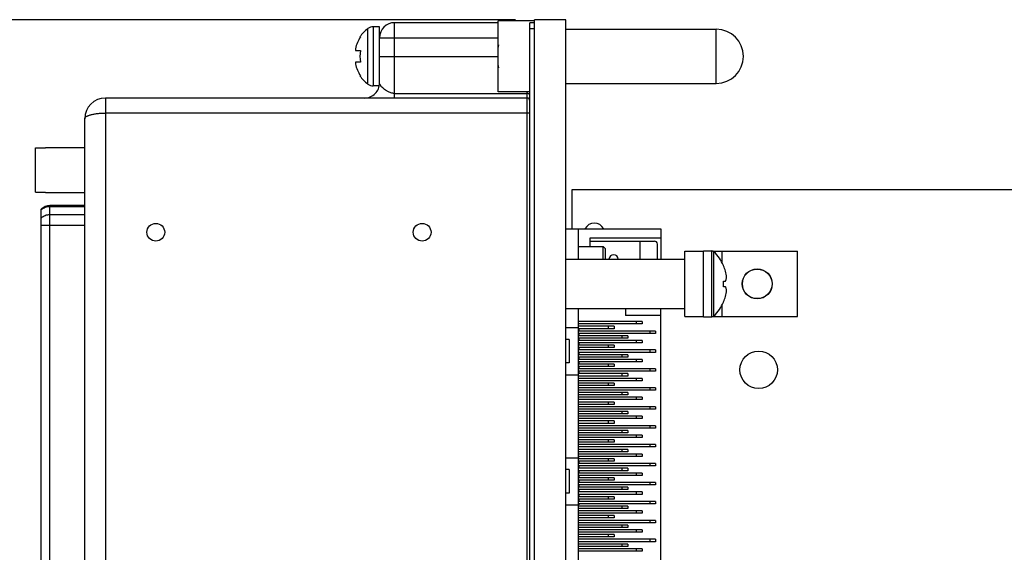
# Model space of a CAD drawing. Header units: inches. Extents: x 0 to 34, y 0 to 22.
# Tile 32 of 84: x 15.3 to 18.6, y 8 to 9.7. Entities that reach past the tile are written whole.
import ezdxf

# ---------------------------------------------------------------- set-up
doc = ezdxf.new("R2010")
doc.units = ezdxf.units.IN
doc.header["$LTSCALE"] = 1.87
doc.header["$MEASUREMENT"] = 0
doc.layers.get('0').update_dxf_attribs({"linetype": 'CONTINUOUS'})
doc.layers.add('02___PRT_ALL_AXES', color=7, linetype='CONTINUOUS')
doc.layers.add('DIMENSIONS', color=7, linetype='CONTINUOUS')
doc.styles.get("Standard").update_dxf_attribs({"font": 'txt', "width": 0.8})
doc.dimstyles.new('DIMSTYLE_1', dxfattribs={"dimtxt": 0.125, "dimasz": 0.18, "dimexe": 0.125, "dimexo": 0.0625, "dimgap": 0.0625, "dimtad": 0, "dimtih": 1, "dimtoh": 1, "dimzin": 4, "dimdsep": 46, "dimtxsty": 'STANDARD', "dimblk": '_FILLED', "dimblk1": '_FILLED', "dimblk2": '_FILLED', "dimcen": 0.09, "dimadec": 0, "dimazin": 0, "dimtp": 0.005, "dimtm": 0.005, "dimtfac": 1, "dimtofl": 0, "dimtmove": 0, "dimatfit": 3, "dimldrblk": '_FILLED', "dimfxl": 1, "dimtolj": 1, "dimtzin": 4, "dimarcsym": 0})

# ---------------------------------------------------------------- blocks, each defined once
blk = doc.blocks.new('_FILLED')
at = {"color": 0, "linetype": 'BYBLOCK'}
blk.add_solid([(0, 0), (-1, 0.174), (-1, -0.174)], dxfattribs=at)
blk = doc.blocks.new('*D0')
at = {"layer": 'DIMENSIONS', "color": 2, "linetype": 'CONTINUOUS'}
for p, q in [((16.9447, 9.744), (13.8676, 9.744)), ((13.9926, 9.744), (13.9926, 7.3)), ((13.9926, 4.6061), (13.9926, 7.05)), ((16.7407, 4.6061), (13.8676, 4.6061))]:
    blk.add_line(p, q, dxfattribs=at)
at = {"layer": 'DIMENSIONS', "color": 2, "linetype": 'CONTINUOUS', "xscale": 0.18, "yscale": 0.18, "zscale": 0.18}
for p, rotation in [((13.9926, 9.744), 90), ((13.9926, 4.6061), 270)]:
    blk.add_blockref('_FILLED', p, dxfattribs=dict(at, rotation=rotation))
at = {"layer": 'DIMENSIONS', "color": 2, "linetype": 'CONTINUOUS', "insert": (13.9926, 7.2375), "char_height": 0.125, "width": 1.425, "attachment_point": 2, "line_spacing_factor": 0.9}
blk.add_mtext('(5.14{\\Ftxt.shx;\\W1.000000;\\H0.125000; }[130.5])', dxfattribs=at)

msp = doc.modelspace()

# ---------------------------------------------------------------- linework, layer by layer
at = {"color": 7, "linetype": 'CONTINUOUS'}
for p, q in [((16.5422, 9.4834), (16.5422, 9.734)), ((16.8872, 9.734), (16.5422, 9.734)), ((16.8872, 9.5035), (16.8872, 9.7405)), ((17.0072, 9.7405), (16.8872, 9.7405)), ((16.9922, 5.624), (16.9922, 9.734)), ((17.0072, 9.734), (16.9922, 9.734)), ((17.0072, 5.2981), (17.0072, 9.744)), ((17.1122, 9.744), (17.0072, 9.744)), ((17.1122, 5.2981), (17.1122, 9.744)), ((16.4534, 9.5295), (16.4534, 9.7145)), ((16.4714, 9.7205), (16.4714, 9.5235)), ((17.0072, 9.714), (16.9922, 9.714)), ((16.4269, 9.6865), (16.4289, 9.6865)), ((16.4922, 9.5334), (16.4922, 9.684)), ((16.4922, 9.684), (16.8872, 9.684)), ((16.4118, 9.6415), (16.4289, 9.6415)), ((16.8872, 9.6358), (16.8852, 9.6358)), ((16.4289, 9.6025), (16.4118, 9.6025)), ((16.4922, 9.622), (16.8872, 9.622)), ((16.8852, 9.6082), (16.8872, 9.6082)), ((16.4289, 9.5575), (16.4269, 9.5575)), ((16.5422, 9.4987), (16.9822, 9.4987)), ((16.9922, 9.5035), (16.8872, 9.5035)), ((16.9822, 9.5035), (16.9822, 5.6414)), ((15.5806, 9.4834), (15.5806, 5.7951)), ((16.9822, 9.4834), (15.5806, 9.4834)), ((16.9922, 9.4334), (15.5806, 9.4334)), ((15.5117, 5.864), (15.5117, 9.4145)), ((15.3481, 9.1706), (15.3481, 9.318)), ((15.3481, 9.318), (15.3816, 9.318)), ((15.3816, 9.3191), (15.3816, 9.318)), ((15.3816, 9.3191), (15.5117, 9.3191)), ((15.3481, 9.1706), (15.3816, 9.1706)), ((15.3816, 9.1706), (15.3816, 9.1695)), ((17.1327, 9.0486), (17.1327, 9.179)), ((17.1327, 9.179), (23.4332, 9.179)), ((15.3816, 9.1695), (15.5117, 9.1695)), ((15.367, 7.8909), (15.367, 9.1134)), ((15.3951, 7.8791), (15.3951, 9.1252)), ((15.5117, 9.1252), (15.3951, 9.1252)), ((15.5117, 9.1215), (15.3951, 9.1215)), ((15.5117, 9.0947), (15.3951, 9.0947)), ((15.5117, 9.059), (15.367, 9.059)), ((17.1122, 9.0486), (17.4282, 9.0486)), ((17.1526, 9.0486), (17.1526, 8.9475)), ((17.4282, 9.0486), (17.4282, 8.9475)), ((17.192, 9.0171), (17.192, 8.9895)), ((17.4282, 9.0171), (17.192, 9.0171)), ((17.192, 9.0072), (17.4066, 9.0072)), ((17.3574, 9.0072), (17.3574, 8.9475)), ((17.1526, 8.9895), (17.2356, 8.9895)), ((17.2356, 8.9475), (17.2356, 8.9895)), ((17.2356, 8.9895), (17.2435, 8.9816)), ((17.2435, 8.9475), (17.2435, 8.9816)), ((17.4164, 8.9475), (17.4164, 8.9974)), ((17.5073, 8.756), (17.5073, 8.974)), ((17.5073, 8.974), (17.5693, 8.974)), ((17.5693, 8.9741), (17.5693, 8.9745)), ((17.5693, 8.9745), (17.5973, 8.9745)), ((17.5693, 8.7555), (17.5693, 8.974)), ((17.5973, 8.7555), (17.5973, 8.9745)), ((17.6003, 8.974), (17.8823, 8.974)), ((17.6313, 8.9359), (17.6313, 8.974)), ((17.8823, 8.756), (17.8823, 8.974)), ((17.1122, 8.9475), (17.5073, 8.9475)), ((17.6043, 8.7583), (17.6043, 8.9717)), ((17.636, 8.9259), (17.6363, 8.926)), ((17.636, 8.8745), (17.6361, 8.8745)), ((17.6361, 8.8555), (17.636, 8.8555)), ((17.6361, 8.8745), (17.6363, 8.8745)), ((17.6363, 8.8555), (17.6361, 8.8555)), ((17.6363, 8.8745), (17.643, 8.8745)), ((17.643, 8.8555), (17.6363, 8.8555)), ((17.1122, 8.7825), (17.5073, 8.7825)), ((17.1526, 8.7825), (17.1526, 7.6174)), ((17.3101, 8.7825), (17.3101, 8.7592)), ((17.4282, 7.3674), (17.4282, 8.7825)), ((17.6313, 8.756), (17.6313, 8.7941)), ((17.6363, 8.804), (17.636, 8.8042)), ((17.4282, 8.7592), (17.3101, 8.7592)), ((17.5073, 8.756), (17.5693, 8.756)), ((17.5693, 8.7555), (17.5973, 8.7555)), ((17.6003, 8.756), (17.8823, 8.756)), ((17.1122, 8.7198), (17.1526, 8.7198)), ((17.3652, 8.7395), (17.1526, 8.7395)), ((17.3652, 8.7316), (17.1526, 8.7316)), ((17.2727, 8.7237), (17.1526, 8.7237)), ((17.2727, 8.7159), (17.1526, 8.7159)), ((17.1546, 8.7159), (17.1546, 8.708)), ((17.253, 8.7237), (17.253, 8.7159)), ((17.2727, 8.7237), (17.2727, 8.7159)), ((17.3455, 8.7395), (17.3455, 8.7316)), ((17.3652, 8.7395), (17.3652, 8.7316)), ((17.1231, 8.6804), (17.1122, 8.6804)), ((17.1231, 8.6804), (17.1231, 8.6017)), ((17.4105, 8.708), (17.1526, 8.708)), ((17.4105, 8.7001), (17.1526, 8.7001)), ((17.318, 8.6923), (17.1526, 8.6923)), ((17.318, 8.6844), (17.1526, 8.6844)), ((17.1546, 8.7001), (17.1546, 8.6923)), ((17.1546, 8.6844), (17.1546, 8.6765)), ((17.2983, 8.6923), (17.2983, 8.6844)), ((17.318, 8.6923), (17.318, 8.6844)), ((17.3908, 8.708), (17.3908, 8.7001)), ((17.4105, 8.708), (17.4105, 8.7001)), ((17.3652, 8.6765), (17.1526, 8.6765)), ((17.3652, 8.6686), (17.1526, 8.6686)), ((17.2727, 8.6608), (17.1526, 8.6608)), ((17.2727, 8.6529), (17.1526, 8.6529)), ((17.1546, 8.6686), (17.1546, 8.6608)), ((17.1546, 8.6529), (17.1546, 8.645)), ((17.253, 8.6608), (17.253, 8.6529)), ((17.2727, 8.6608), (17.2727, 8.6529)), ((17.3455, 8.6765), (17.3455, 8.6686)), ((17.3652, 8.6765), (17.3652, 8.6686)), ((17.4105, 8.645), (17.1526, 8.645)), ((17.4105, 8.6371), (17.1526, 8.6371)), ((17.318, 8.6293), (17.1526, 8.6293)), ((17.318, 8.6214), (17.1526, 8.6214)), ((17.3652, 8.6135), (17.1526, 8.6135)), ((17.1546, 8.6371), (17.1546, 8.6293)), ((17.1546, 8.6214), (17.1546, 8.6135)), ((17.2983, 8.6293), (17.2983, 8.6214)), ((17.318, 8.6293), (17.318, 8.6214)), ((17.3455, 8.6135), (17.3455, 8.6056)), ((17.3652, 8.6135), (17.3652, 8.6056)), ((17.3908, 8.645), (17.3908, 8.6371)), ((17.4105, 8.645), (17.4105, 8.6371)), ((17.1231, 8.6017), (17.1122, 8.6017)), ((17.3652, 8.6056), (17.1526, 8.6056)), ((17.2727, 8.5978), (17.1526, 8.5978)), ((17.2727, 8.5899), (17.1526, 8.5899)), ((17.4105, 8.582), (17.1526, 8.582)), ((17.1546, 8.6056), (17.1546, 8.5978)), ((17.1546, 8.5899), (17.1546, 8.582)), ((17.253, 8.5978), (17.253, 8.5899)), ((17.2727, 8.5978), (17.2727, 8.5899)), ((17.3908, 8.582), (17.3908, 8.5741)), ((17.4105, 8.582), (17.4105, 8.5741)), ((17.1122, 8.5623), (17.1526, 8.5623)), ((17.4105, 8.5741), (17.1526, 8.5741)), ((17.318, 8.5663), (17.1526, 8.5663)), ((17.318, 8.5584), (17.1526, 8.5584)), ((17.3652, 8.5505), (17.1526, 8.5505)), ((17.1546, 8.5741), (17.1546, 8.5663)), ((17.2983, 8.5663), (17.2983, 8.5584)), ((17.318, 8.5663), (17.318, 8.5584)), ((17.3455, 8.5505), (17.3455, 8.5426)), ((17.3652, 8.5505), (17.3652, 8.5426)), ((17.3652, 8.5426), (17.1526, 8.5426)), ((17.2727, 8.5348), (17.1526, 8.5348)), ((17.2727, 8.5269), (17.1526, 8.5269)), ((17.4105, 8.519), (17.1526, 8.519)), ((17.253, 8.5348), (17.253, 8.5269)), ((17.2727, 8.5348), (17.2727, 8.5269)), ((17.3908, 8.519), (17.3908, 8.5111)), ((17.4105, 8.519), (17.4105, 8.5111)), ((17.4105, 8.5111), (17.1526, 8.5111)), ((17.318, 8.5033), (17.1526, 8.5033)), ((17.318, 8.4954), (17.1526, 8.4954)), ((17.3652, 8.4875), (17.1526, 8.4875)), ((17.2983, 8.5033), (17.2983, 8.4954)), ((17.318, 8.5033), (17.318, 8.4954)), ((17.3455, 8.4875), (17.3455, 8.4797)), ((17.3652, 8.4875), (17.3652, 8.4797)), ((17.3652, 8.4797), (17.1526, 8.4797)), ((17.2727, 8.4718), (17.1526, 8.4718)), ((17.2727, 8.4639), (17.1526, 8.4639)), ((17.4105, 8.456), (17.1526, 8.456)), ((17.253, 8.4718), (17.253, 8.4639)), ((17.2727, 8.4718), (17.2727, 8.4639)), ((17.3908, 8.456), (17.3908, 8.4482)), ((17.4105, 8.456), (17.4105, 8.4482)), ((17.4105, 8.4482), (17.1526, 8.4482)), ((17.318, 8.4403), (17.1526, 8.4403)), ((17.318, 8.4324), (17.1526, 8.4324)), ((17.3652, 8.4245), (17.1526, 8.4245)), ((17.3652, 8.4167), (17.1526, 8.4167)), ((17.2983, 8.4403), (17.2983, 8.4324)), ((17.318, 8.4403), (17.318, 8.4324)), ((17.3455, 8.4245), (17.3455, 8.4167)), ((17.3652, 8.4245), (17.3652, 8.4167)), ((17.2727, 8.4088), (17.1526, 8.4088)), ((17.2727, 8.4009), (17.1526, 8.4009)), ((17.4105, 8.393), (17.1526, 8.393)), ((17.4105, 8.3852), (17.1526, 8.3852)), ((17.253, 8.4088), (17.253, 8.4009)), ((17.2727, 8.4088), (17.2727, 8.4009)), ((17.3908, 8.393), (17.3908, 8.3852)), ((17.4105, 8.393), (17.4105, 8.3852)), ((17.318, 8.3773), (17.1526, 8.3773)), ((17.318, 8.3694), (17.1526, 8.3694)), ((17.3652, 8.3615), (17.1526, 8.3615)), ((17.3652, 8.3537), (17.1526, 8.3537)), ((17.2983, 8.3773), (17.2983, 8.3694)), ((17.318, 8.3773), (17.318, 8.3694)), ((17.3455, 8.3615), (17.3455, 8.3537)), ((17.3652, 8.3615), (17.3652, 8.3537)), ((17.2727, 8.3458), (17.1526, 8.3458)), ((17.2727, 8.3379), (17.1526, 8.3379)), ((17.4105, 8.33), (17.1526, 8.33)), ((17.4105, 8.3222), (17.1526, 8.3222)), ((17.253, 8.3458), (17.253, 8.3379)), ((17.2727, 8.3458), (17.2727, 8.3379)), ((17.3908, 8.33), (17.3908, 8.3222)), ((17.4105, 8.33), (17.4105, 8.3222)), ((17.1122, 8.2867), (17.1546, 8.2867)), ((17.318, 8.3143), (17.1526, 8.3143)), ((17.318, 8.3064), (17.1526, 8.3064)), ((17.3652, 8.2986), (17.1526, 8.2986)), ((17.3652, 8.2907), (17.1526, 8.2907)), ((17.1546, 8.2867), (17.1546, 8.2828)), ((17.2983, 8.3143), (17.2983, 8.3064)), ((17.318, 8.3143), (17.318, 8.3064)), ((17.3455, 8.2986), (17.3455, 8.2907)), ((17.3652, 8.2986), (17.3652, 8.2907)), ((17.2727, 8.2828), (17.1526, 8.2828)), ((17.2727, 8.2749), (17.1526, 8.2749)), ((17.4105, 8.2671), (17.1526, 8.2671)), ((17.4105, 8.2592), (17.1526, 8.2592)), ((17.1546, 8.2749), (17.1546, 8.2671)), ((17.1546, 8.2592), (17.1546, 8.2513)), ((17.253, 8.2828), (17.253, 8.2749)), ((17.2727, 8.2828), (17.2727, 8.2749)), ((17.3908, 8.2671), (17.3908, 8.2592)), ((17.4105, 8.2671), (17.4105, 8.2592)), ((17.1231, 8.2474), (17.1122, 8.2474)), ((17.1231, 8.2474), (17.1231, 8.1686)), ((17.318, 8.2513), (17.1526, 8.2513)), ((17.318, 8.2434), (17.1526, 8.2434)), ((17.3652, 8.2356), (17.1526, 8.2356)), ((17.3652, 8.2277), (17.1526, 8.2277)), ((17.1546, 8.2434), (17.1546, 8.2356)), ((17.1546, 8.2277), (17.1546, 8.2198)), ((17.2983, 8.2513), (17.2983, 8.2434)), ((17.318, 8.2513), (17.318, 8.2434)), ((17.3455, 8.2356), (17.3455, 8.2277)), ((17.3652, 8.2356), (17.3652, 8.2277)), ((17.2727, 8.2198), (17.1526, 8.2198)), ((17.2727, 8.2119), (17.1526, 8.2119)), ((17.4105, 8.2041), (17.1526, 8.2041)), ((17.4105, 8.1962), (17.1526, 8.1962)), ((17.318, 8.1883), (17.1526, 8.1883)), ((17.1546, 8.2119), (17.1546, 8.2041)), ((17.1546, 8.1962), (17.1546, 8.1883)), ((17.253, 8.2198), (17.253, 8.2119)), ((17.2727, 8.2198), (17.2727, 8.2119)), ((17.2983, 8.1883), (17.2983, 8.1804)), ((17.318, 8.1883), (17.318, 8.1804)), ((17.3908, 8.2041), (17.3908, 8.1962)), ((17.4105, 8.2041), (17.4105, 8.1962)), ((17.1231, 8.1686), (17.1122, 8.1686)), ((17.318, 8.1804), (17.1526, 8.1804)), ((17.3652, 8.1726), (17.1526, 8.1726)), ((17.3652, 8.1647), (17.1526, 8.1647)), ((17.2727, 8.1568), (17.1526, 8.1568)), ((17.1546, 8.1804), (17.1546, 8.1726)), ((17.1546, 8.1647), (17.1546, 8.1568)), ((17.253, 8.1568), (17.253, 8.1489)), ((17.2727, 8.1568), (17.2727, 8.1489)), ((17.3455, 8.1726), (17.3455, 8.1647)), ((17.3652, 8.1726), (17.3652, 8.1647)), ((17.1122, 8.1293), (17.1546, 8.1293)), ((17.2727, 8.1489), (17.1526, 8.1489)), ((17.4105, 8.1411), (17.1526, 8.1411)), ((17.4105, 8.1332), (17.1526, 8.1332)), ((17.318, 8.1253), (17.1526, 8.1253)), ((17.1546, 8.1489), (17.1546, 8.1411)), ((17.1546, 8.1332), (17.1546, 8.1293)), ((17.2983, 8.1253), (17.2983, 8.1174)), ((17.318, 8.1253), (17.318, 8.1174)), ((17.3908, 8.1411), (17.3908, 8.1332)), ((17.4105, 8.1411), (17.4105, 8.1332)), ((17.318, 8.1174), (17.1526, 8.1174)), ((17.3652, 8.1096), (17.1526, 8.1096)), ((17.3652, 8.1017), (17.1526, 8.1017)), ((17.2727, 8.0938), (17.1526, 8.0938)), ((17.253, 8.0938), (17.253, 8.086)), ((17.2727, 8.0938), (17.2727, 8.086)), ((17.3455, 8.1096), (17.3455, 8.1017)), ((17.3652, 8.1096), (17.3652, 8.1017)), ((17.2727, 8.086), (17.1526, 8.086)), ((17.4105, 8.0781), (17.1526, 8.0781)), ((17.4105, 8.0702), (17.1526, 8.0702)), ((17.318, 8.0623), (17.1526, 8.0623)), ((17.2983, 8.0623), (17.2983, 8.0545)), ((17.318, 8.0623), (17.318, 8.0545)), ((17.3908, 8.0781), (17.3908, 8.0702)), ((17.4105, 8.0781), (17.4105, 8.0702)), ((17.318, 8.0545), (17.1526, 8.0545)), ((17.3652, 8.0466), (17.1526, 8.0466)), ((17.3652, 8.0387), (17.1526, 8.0387)), ((17.2727, 8.0308), (17.1526, 8.0308)), ((17.253, 8.0308), (17.253, 8.023)), ((17.2727, 8.0308), (17.2727, 8.023)), ((17.3455, 8.0466), (17.3455, 8.0387)), ((17.3652, 8.0466), (17.3652, 8.0387)), ((17.2727, 8.023), (17.1526, 8.023)), ((17.4105, 8.0151), (17.1526, 8.0151)), ((17.4105, 8.0072), (17.1526, 8.0072)), ((17.318, 7.9993), (17.1526, 7.9993)), ((17.318, 7.9915), (17.1526, 7.9915)), ((17.2983, 7.9993), (17.2983, 7.9915)), ((17.318, 7.9993), (17.318, 7.9915)), ((17.3908, 8.0151), (17.3908, 8.0072)), ((17.4105, 8.0151), (17.4105, 8.0072)), ((17.3652, 7.9836), (17.1526, 7.9836)), ((17.3652, 7.9757), (17.1526, 7.9757)), ((17.3455, 7.9836), (17.3455, 7.9757)), ((17.3652, 7.9836), (17.3652, 7.9757))]:
    msp.add_line(p, q, dxfattribs=at)
for centre, radius in [((15.748, 9.0368), 0.0295), ((16.6338, 9.0368), 0.0295), ((17.7483, 8.865), 0.05), ((17.7483, 8.865), 0.0492), ((17.7532, 8.579), 0.0625)]:
    msp.add_circle(centre, radius, dxfattribs=at)
for centre, radius, start, end in [((16.5422, 9.684), 0.05, 90, 180), ((16.5229, 9.622), 0.1157, 126.9387, 146.1193), ((16.4714, 9.6905), 0.03, 90, 126.9387), ((16.5229, 9.622), 0.114, 145.5591, 167.0799), ((16.4674, 9.6445), 0.0557, 176.9101, 183.0899), ((16.5229, 9.622), 0.0961, 168.2872, 191.7128), ((17.1976, 9.622), 0.3127, 172.9432, 177.4743), ((16.4674, 9.5995), 0.0557, 176.9101, 183.0899), ((16.5229, 9.622), 0.114, 192.9201, 214.4409), ((17.1976, 9.622), 0.3127, 182.5257, 187.0613), ((16.5229, 9.622), 0.1157, 213.8807, 233.0613), ((16.4422, 9.5334), 0.05, 269.9968, 360), ((16.4714, 9.5535), 0.03, 233.0613, 270), ((15.5806, 9.4145), 0.0689, 90, 180), ((16.9822, 9.4734), 0.01, 0, 90), ((15.3951, 9.0858), 0.0394, 90, 135.573), ((17.2066, 9.0328), 0.0344, 27.6082, 152.3918), ((17.4066, 8.9974), 0.00984, 0, 90), ((17.5973, 8.9645), 0.01, 45.7702, 90), ((17.2707, 8.9462), 0.0157, 4.7979, 175.2021), ((17.5005, 8.865), 0.1489, 24.1911, 45.7702), ((17.4997, 8.865), 0.1493, 23.8007, 24.051), ((17.5005, 8.865), 0.1486, 16.4226, 23.9292), ((17.5359, 8.8795), 0.1105, 3.5672, 14.3956), ((17.4664, 8.865), 0.1698, 356.8012, 3.1988), ((17.5359, 8.8505), 0.1105, 345.6044, 356.4328), ((17.5005, 8.865), 0.1486, 336.0708, 343.5774), ((17.5005, 8.865), 0.1489, 314.2298, 335.8089), ((17.4997, 8.865), 0.1493, 335.949, 336.1995), ((17.5973, 8.7655), 0.01, 270, 314.2298)]:
    msp.add_arc(centre, radius, start, end, dxfattribs=at)
for points, knots in [([(16.5422, 9.4987), (16.538, 9.4987), (16.5302, 9.5), (16.5202, 9.5043), (16.5122, 9.5092), (16.5057, 9.5143), (16.5011, 9.5186), (16.498, 9.522), (16.496, 9.5244), (16.4944, 9.5268), (16.4929, 9.5297), (16.4922, 9.532), (16.4922, 9.5334)], [0, 0, 0, 0, 0.198538, 0.362841, 0.505291, 0.633134, 0.747736, 0.799765, 0.847961, 0.892063, 0.931971, 1, 1, 1, 1]), ([(16.9893, 9.4967), (16.9888, 9.497), (16.9867, 9.4982), (16.9841, 9.4987), (16.9822, 9.4987)], [0, 0, 0, 0, 0.234901, 1, 1, 1, 1]), ([(16.9922, 9.4918), (16.9922, 9.4922), (16.9921, 9.4932), (16.9915, 9.4945), (16.9906, 9.4957), (16.9898, 9.4964), (16.9893, 9.4967)], [0, 0, 0, 0, 0.230167, 0.470147, 0.725621, 1, 1, 1, 1]), ([(15.5117, 9.4145), (15.5117, 9.4152), (15.512, 9.4165), (15.513, 9.4183), (15.5147, 9.4201), (15.5169, 9.4218), (15.5197, 9.4235), (15.5232, 9.425), (15.5271, 9.4265), (15.5316, 9.4279), (15.5366, 9.4291), (15.544, 9.4306), (15.5542, 9.4321), (15.5671, 9.4332), (15.5761, 9.4334), (15.5806, 9.4334)], [0, 0, 0, 0, 0.025384, 0.052476, 0.084049, 0.12159, 0.165464, 0.215753, 0.272409, 0.335257, 0.404019, 0.478208, 0.640471, 0.816678, 1, 1, 1, 1]), ([(15.3951, 9.1215), (15.3925, 9.1215), (15.3873, 9.121), (15.3798, 9.1189), (15.3729, 9.1156), (15.3689, 9.1125), (15.367, 9.1108)], [0, 0, 0, 0, 0.254011, 0.506268, 0.755275, 1, 1, 1, 1]), ([(15.3951, 9.0947), (15.3925, 9.0947), (15.3873, 9.0942), (15.3798, 9.0921), (15.3729, 9.0888), (15.3689, 9.0857), (15.367, 9.084)], [0, 0, 0, 0, 0.254011, 0.506268, 0.755275, 1, 1, 1, 1]), ([(17.643, 8.8745), (17.6434, 8.8755), (17.6442, 8.8774), (17.6451, 8.8804), (17.6458, 8.8834), (17.6461, 8.8854), (17.6462, 8.8864)], [0, 0, 0, 0, 0.256385, 0.507797, 0.755292, 1, 1, 1, 1]), ([(17.6462, 8.8436), (17.6461, 8.8446), (17.6458, 8.8466), (17.6451, 8.8496), (17.6442, 8.8526), (17.6434, 8.8545), (17.643, 8.8555)], [0, 0, 0, 0, 0.244708, 0.492203, 0.743615, 1, 1, 1, 1])]:
    msp.add_open_spline(points, degree=3, knots=knots, dxfattribs=at)
at = {"layer": '02___PRT_ALL_AXES', "color": 7, "linetype": 'CONTINUOUS'}
for p, q in [((16.4922, 9.7205), (16.4714, 9.7205)), ((16.4922, 9.684), (16.4922, 9.7205)), ((17.1122, 9.712), (17.6122, 9.712)), ((17.6122, 9.532), (17.6122, 9.712)), ((17.1122, 9.532), (17.6122, 9.532)), ((16.4907, 9.5235), (16.4714, 9.5235))]:
    msp.add_line(p, q, dxfattribs=at)
msp.add_arc((17.6122, 9.622), 0.09, 270, 90, dxfattribs=at)

# ---------------------------------------------------------------- dimensions: what is measured, and where the dimension line sits
at = {"layer": 'DIMENSIONS', "color": 2, "linetype": 'CONTINUOUS'}
dim = msp.add_linear_dim(base=(13.9926, 4.6061), p1=(17.0072, 9.744), p2=(16.8032, 4.6061), angle=270, text='(<>)', dimstyle='DIMSTYLE_1', dxfattribs=at)
dim.commit()
dim.dimension.update_dxf_attribs({"geometry": '*D0', "text_midpoint": (13.9926, 7.175), "dimtype": 160})

doc.saveas('drawing.dxf')
